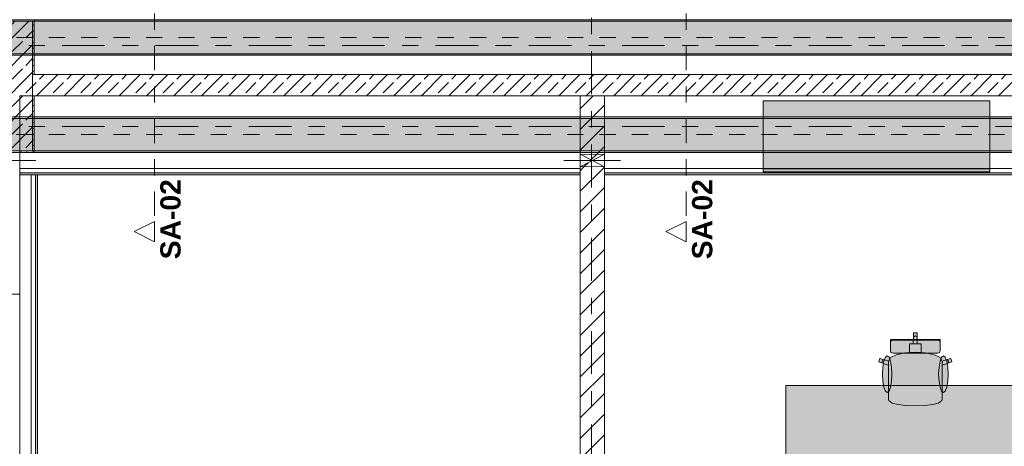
# Model space of a CAD drawing. Header units: metres. Extents: x -3.6 to 84.5, y -11 to 16.8.
# Tile 120 of 256: x 25.8 to 31.9, y 3.4 to 6. Entities that reach past the tile are written whole.
import ezdxf

# ---------------------------------------------------------------- set-up
doc = ezdxf.new("R2010")
doc.units = ezdxf.units.M
doc.header["$MEASUREMENT"] = 0
for name, pattern in [('Achse', [0.2, 0.1, -0.05, 0, -0.05]), ('Schnittlinie', [0.3, 0.15, -0.075, 0, -0.075]), ('Strichlinie doppelt', [0.546806, 0.264583, -0.105833, 0.070556, -0.105833]), ('Wipeout_Contour', [1, 0, -1])]:
    doc.linetypes.add(name, pattern=pattern)
for name, color, linetype in [('203 - Marker.Schnitt - Ausbaudetail SA', 7, 'Continuous'), ('451 - Universal.Achsen Raster', 7, 'Continuous'), ('605 - Struktur.Wand Innen', 7, 'Continuous'), ('607 - Struktur.Stütze', 7, 'Continuous'), ('608 - Struktur.Träger', 7, 'Continuous'), ('701 - Einrichtung.Möbel', 7, 'Continuous'), ('Abbruch_605 - Struktur.Wand Innen', 7, 'Continuous'), ('Neubau_605 - Struktur.Wand Innen', 7, 'Continuous'), ('Neubau_653 - Abdeckung.TB Verkofferung', 7, 'Continuous')]:
    doc.layers.add(name, color=color, linetype=linetype)
doc.styles.add('ERSTELLTER_STIL_1', font='txt')
doc.linetypes.add('Abbruch 1', pattern='A,0,[1,2022.0244.A_L5A-PL04.05_iB_Deckenspiegel 3.OG1.Shx,S=0.001984,R=0,X=0,Y=0],-0.25,0', length=0.25)
pattern_1 = [(45, (0, 0), (-0.01767767, 0.01767767), [0, -0.025])]
pattern_2 = [(45, (0, 0), (-0.08485281, 0.08485281), []), (45, (-0.04243, 0.04243), (-0.08485281, 0.08485281), [0.09, -0.03])]
pattern_3 = [(45, (0, 0), (-0.0636396, 0.0636396), [])]

msp = doc.modelspace()

# ---------------------------------------------------------------- hatches: boundary and pattern name
at = {"layer": '605 - Struktur.Wand Innen', "linetype": 'Continuous', "lineweight": 0, "true_color": 0x000000}
h = msp.add_hatch(dxfattribs=at)
h.set_pattern_fill('Beton__Stahlbeton_0001', color=18, style=0, pattern_type=2)
h.set_pattern_definition(pattern_2)
h.paths.add_polyline_path([(25.88, 5.5395), (32.77, 5.5395), (32.77, 5.6705), (25.88, 5.6705)])
at = {"layer": '607 - Struktur.Stütze', "linetype": 'Continuous', "lineweight": 0, "true_color": 0x000000}
h = msp.add_hatch(dxfattribs=at)
h.set_pattern_fill('Gips_0001', color=18, style=0, pattern_type=2)
h.set_pattern_definition(pattern_1)
h.paths.add_polyline_path([(25.57, 6.01), (25.57, 5.19), (25.66, 5.19), (25.66, 5.2), (25.58, 5.2), (25.58, 6), (25.88, 6), (25.88, 5.6705), (25.89, 5.6705), (25.89, 6.01)])
h = msp.add_hatch(dxfattribs=at)
h.set_pattern_fill('Beton__Stahlbeton_0001', color=18, style=0, pattern_type=2)
h.set_pattern_definition(pattern_2)
h.paths.add_polyline_path([(25.58, 5.2), (25.88, 5.2), (25.88, 6), (25.58, 6)])
h = msp.add_hatch(dxfattribs=at)
h.set_pattern_fill('Gips_0001', color=18, style=0, pattern_type=2)
h.set_pattern_definition(pattern_1)
h.paths.add_polyline_path([(25.8, 5.2), (25.8, 5.19), (25.89, 5.19), (25.89, 5.5395), (25.88, 5.5395), (25.88, 5.2)])
at = {"layer": '608 - Struktur.Träger', "linetype": 'Continuous', "lineweight": 0, "true_color": 0x000000}
h = msp.add_hatch(dxfattribs=at)
h.set_pattern_fill('Beton__Stahlbeton_0001', color=18, style=0, pattern_type=2)
h.set_pattern_definition(pattern_2)
h.paths.add_polyline_path([(0.69, 6), (0.38, 6), (0.38, 5.8), (0.69, 5.8), (4.025, 5.8), (4.21, 5.8), (7.57, 5.8), (7.89, 5.8), (11.17, 5.8), (11.49, 5.8), (14.85, 5.8), (15.005, 5.8), (18.37, 5.8), (18.69, 5.8), (22.03, 5.8), (22.19, 5.8), (25.57, 5.8), (25.89, 5.8), (32.77, 5.8), (33.09, 5.8), (36.455, 5.8), (36.605, 5.8), (39.97, 5.8), (40.29, 5.8), (47.17, 5.8), (47.49, 5.8), (50.86, 5.8), (51.005, 5.8), (54.37, 5.8), (54.69, 5.8), (58.065, 5.8), (58.205, 5.8), (61.57, 5.8), (61.88, 5.8), (61.88, 6), (61.57, 6), (54.69, 6), (54.37, 6), (51, 6), (50.935, 6), (47.49, 6), (47.17, 6), (40.29, 6), (39.97, 6), (33.09, 6), (32.77, 6), (25.89, 6), (25.57, 6), (18.69, 6), (18.37, 6), (14.9575, 6), (14.8925, 6), (11.49, 6), (11.17, 6), (7.89, 6), (7.57, 6)])
h = msp.add_hatch(dxfattribs=at)
h.set_pattern_fill('Gips_0001', color=18, style=0, pattern_type=2)
h.set_pattern_definition(pattern_1)
h.paths.add_polyline_path([(32.77, 6.01), (25.89, 6.01), (25.89, 6), (32.77, 6)])
h = msp.add_hatch(dxfattribs=at)
h.set_pattern_fill('Gips_0001', color=18, style=0, pattern_type=2)
h.set_pattern_definition(pattern_1)
h.paths.add_polyline_path([(25.89, 5.79), (32.77, 5.79), (32.77, 5.8), (25.89, 5.8)])
at = {"layer": '701 - Einrichtung.Möbel', "linetype": 'Continuous', "lineweight": 0, "true_color": 0x3a3a3a}
for points in [[(31.79, 5.0695), (31.79, 5.5095), (30.39, 5.5095), (30.39, 5.0695)], [(31.1636, 3.7151), (31.1636, 3.6876), (31.1636, 3.6639), (31.1669, 3.6574), (31.1863, 3.6412), (31.1879, 3.6405), (31.2212, 3.6324), (31.2711, 3.6269), (31.2719, 3.6269), (31.33, 3.625), (31.33, 4.075), (31.3212, 4.075), (31.319, 4.0727), (31.319, 4.0446), (31.3177, 4.0065), (31.2935, 4.0065), (31.2935, 3.9837), (31.2935, 3.9542), (31.2663, 3.9524), (31.2123, 3.9403), (31.1763, 3.9221), (31.1637, 3.9009), (31.1389, 3.9083), (31.1132, 3.917), (31.1104, 3.9155), (31.105, 3.8981), (31.1064, 3.8953), (31.1321, 3.8866), (31.1636, 3.8746)], [(31.4964, 3.7151), (31.4964, 3.8746), (31.5279, 3.8866), (31.5536, 3.8953), (31.555, 3.8981), (31.5496, 3.9155), (31.5468, 3.917), (31.5211, 3.9083), (31.4963, 3.9009), (31.4837, 3.9221), (31.4477, 3.9403), (31.3937, 3.9524), (31.3665, 3.9542), (31.3665, 3.9837), (31.3665, 4.0065), (31.3423, 4.0065), (31.341, 4.0446), (31.341, 4.0727), (31.3388, 4.075), (31.33, 4.075), (31.33, 3.625), (31.3881, 3.6269), (31.3889, 3.6269), (31.4388, 3.6324), (31.4721, 3.6405), (31.4737, 3.6412), (31.4931, 3.6574), (31.4964, 3.6639), (31.4964, 3.6876)], [(31.192, 3.9498), (31.33, 3.9498), (31.33, 4.0335), (31.1766, 4.0335), (31.1766, 4.026), (31.1766, 4.0226), (31.1766, 4.0148), (31.1766, 4.0113), (31.1766, 4.0013), (31.1766, 3.9767), (31.1766, 3.9685), (31.1766, 3.9651), (31.1778, 3.9592), (31.1811, 3.9543), (31.1861, 3.951)], [(31.468, 3.9498), (31.4739, 3.951), (31.4789, 3.9543), (31.4822, 3.9592), (31.4834, 3.9651), (31.4834, 3.9685), (31.4834, 3.9767), (31.4834, 4.0013), (31.4834, 4.0113), (31.4834, 4.0148), (31.4834, 4.0226), (31.4834, 4.026), (31.4834, 4.0335), (31.33, 4.0335), (31.33, 3.9498)], [(31.1273, 3.8202), (31.1295, 3.7767), (31.1359, 3.7398), (31.1453, 3.7152), (31.1565, 3.7065), (31.1677, 3.7152), (31.1772, 3.7398), (31.1835, 3.7767), (31.1857, 3.8202), (31.1835, 3.8637), (31.1772, 3.9006), (31.1677, 3.9252), (31.1565, 3.9338), (31.1453, 3.9252), (31.1359, 3.9006), (31.1295, 3.8637)], [(31.5327, 3.8202), (31.5305, 3.8637), (31.5241, 3.9006), (31.5147, 3.9252), (31.5035, 3.9338), (31.4923, 3.9252), (31.4828, 3.9006), (31.4765, 3.8637), (31.4743, 3.8202), (31.4765, 3.7767), (31.4828, 3.7398), (31.4923, 3.7152), (31.5035, 3.7065), (31.5147, 3.7152), (31.5241, 3.7398), (31.5305, 3.7767)], [(30.53, 2.95), (32.13, 2.95), (32.13, 3.75), (30.53, 3.75)]]:
    msp.add_hatch(color=250, dxfattribs=at).paths.add_polyline_path(points)
at = {"layer": 'Abbruch_605 - Struktur.Wand Innen', "linetype": 'Continuous', "lineweight": 0, "true_color": 0x000000}
h = msp.add_hatch(dxfattribs=at)
h.set_pattern_fill('MW_Ziegel_0001', color=18, style=0, pattern_type=2)
h.set_pattern_definition(pattern_3)
h.paths.add_polyline_path([(29.26, 5.18), (29.335, 5.14), (29.41, 5.18)])
h = msp.add_hatch(dxfattribs=at)
h.set_pattern_fill('MW_Ziegel_0001', color=18, style=0, pattern_type=2)
h.set_pattern_definition(pattern_3)
h.paths.add_polyline_path([(29.26, 5.1), (29.41, 5.1), (29.335, 5.14)])
at = {"layer": 'Neubau_653 - Abdeckung.TB Verkofferung', "linetype": 'Continuous', "lineweight": 0, "true_color": 0x000000}
h = msp.add_hatch(dxfattribs=at)
h.set_pattern_fill('Gips_0001', color=18, style=0, pattern_type=2)
h.set_pattern_definition(pattern_1)
h.paths.add_polyline_path([(25.8, 5.0505), (29.26, 5.0505), (29.26, 5.063), (25.8, 5.063)])
h = msp.add_hatch(dxfattribs=at)
h.set_pattern_fill('Gips_0001', color=18, style=0, pattern_type=2)
h.set_pattern_definition(pattern_1)
h.paths.add_polyline_path([(25.91, 1.01), (25.91, 5.0505), (25.8975, 5.0505), (25.8975, 1.01)])
h = msp.add_hatch(dxfattribs=at)
h.set_pattern_fill('Gips_0001', color=18, style=0, pattern_type=2)
h.set_pattern_definition(pattern_1)
h.paths.add_polyline_path([(29.41, 5.0505), (33.09, 5.0505), (33.09, 5.063), (29.41, 5.063)])

# ---------------------------------------------------------------- linework, layer by layer
at = {"layer": '203 - Marker.Schnitt - Ausbaudetail SA', "color": 7, "linetype": 'Schnittlinie', "lineweight": 13}
for p, q in [((26.6318, 6.2975), (26.6318, 4.763)), ((29.9151, 6.2975), (29.9151, 4.763))]:
    msp.add_line(p, q, dxfattribs=at)
at = {"layer": '451 - Universal.Achsen Raster', "color": 160, "linetype": 'Strichlinie doppelt', "lineweight": 9, "true_color": 0x3232ff}
msp.add_line((64.935, 5.85), (-3.175, 5.85), dxfattribs=at)
at = {"layer": '605 - Struktur.Wand Innen', "color": 7, "linetype": 'Continuous', "lineweight": 18}
msp.add_line((25.66, 4.315), (25.8, 4.315), dxfattribs=at)
at = {"layer": '605 - Struktur.Wand Innen', "color": 7, "linetype": 'Continuous', "lineweight": 13}
msp.add_line((25.8, 3.305), (25.8, 4.315), dxfattribs=at)
at = {"layer": '605 - Struktur.Wand Innen', "color": 7, "linetype": 'Continuous', "lineweight": 18, "flags": 128}
for points in [[(32.77, 5.6705), (25.88, 5.6705)], [(25.88, 5.5395), (32.77, 5.5395)], [(25.8, 5.18), (25.8, 5.2)], [(25.8, 4.315), (25.8, 5.1)]]:
    msp.add_lwpolyline(points, dxfattribs=at)
at = {"layer": '607 - Struktur.Stütze', "color": 7, "linetype": 'Continuous', "lineweight": 5, "flags": 128}
for points in [[(25.89, 5.6705), (25.89, 6.01), (25.57, 6.01), (25.57, 5.19), (25.66, 5.19)], [(25.8, 5.19), (25.89, 5.19), (25.89, 5.5395)]]:
    msp.add_lwpolyline(points, dxfattribs=at)
at = {"layer": '607 - Struktur.Stütze', "color": 7, "linetype": 'Continuous', "lineweight": 13, "flags": 128}
msp.add_lwpolyline([(25.58, 5.2), (25.88, 5.2), (25.88, 6), (25.58, 6)], close=True, dxfattribs=at)
at = {"layer": '608 - Struktur.Träger', "color": 7, "linetype": 'Continuous', "lineweight": 13}
for p, q in [((25.89, 6), (25.57, 6)), ((32.77, 6), (25.89, 6)), ((0.38, 5.79), (61.88, 5.79)), ((25.89, 5.4), (25.57, 5.4))]:
    msp.add_line(p, q, dxfattribs=at)
at = {"layer": '608 - Struktur.Träger', "color": 7, "linetype": 'Continuous', "lineweight": 5}
for p, q in [((25.89, 6.01), (25.89, 6)), ((32.77, 6.01), (25.89, 6.01)), ((25.89, 5.8), (25.89, 5.79)), ((32.77, 5.79), (25.89, 5.79)), ((25.89, 5.41), (25.89, 5.4)), ((25.89, 5.2), (25.89, 5.19))]:
    msp.add_line(p, q, dxfattribs=at)
at = {"layer": '608 - Struktur.Träger', "color": 7, "linetype": 'Achse', "lineweight": 9}
msp.add_line((0.38, 5.9), (61.88, 5.9), dxfattribs=at)
at = {"layer": '608 - Struktur.Träger', "color": 7, "linetype": 'Continuous', "lineweight": 13, "flags": 128}
msp.add_lwpolyline([(50.86, 5.8), (47.49, 5.8), (47.17, 5.8), (40.29, 5.8), (39.97, 5.8), (36.605, 5.8), (36.455, 5.8), (33.09, 5.8), (32.77, 5.8), (25.89, 5.8), (25.57, 5.8), (22.19, 5.8), (22.03, 5.8), (18.69, 5.8), (18.37, 5.8), (15.005, 5.8), (14.85, 5.8)], dxfattribs=at)
at = {"layer": '701 - Einrichtung.Möbel', "color": 7, "linetype": 'Continuous', "lineweight": 5, "true_color": 0xebebeb}
for p, q in [((31.79, 5.0895), (30.39, 5.0895)), ((31.79, 5.0695), (31.79, 5.0895)), ((31.319, 4.0727), (31.3212, 4.075)), ((31.3212, 4.075), (31.33, 4.075)), ((31.3388, 4.075), (31.33, 4.075)), ((31.341, 4.0727), (31.3388, 4.075)), ((31.1766, 4.026), (31.1766, 4.0335)), ((31.1766, 4.0335), (31.33, 4.0335)), ((31.1766, 4.0226), (31.1766, 4.026)), ((31.1766, 4.0148), (31.1766, 4.0226)), ((31.1778, 4.0207), (31.1766, 4.0149)), ((31.1766, 4.0113), (31.1766, 4.0148)), ((31.1811, 4.0256), (31.1778, 4.0207)), ((31.1861, 4.0289), (31.1811, 4.0256)), ((31.192, 4.03), (31.1861, 4.0289)), ((31.33, 4.03), (31.192, 4.03)), ((31.3177, 4.0065), (31.319, 4.0446)), ((31.319, 4.0446), (31.319, 4.0727)), ((31.319, 4.0446), (31.3199, 4.0489)), ((31.3199, 4.0489), (31.3223, 4.0526)), ((31.3223, 4.0526), (31.3258, 4.0551)), ((31.3258, 4.0551), (31.33, 4.056)), ((31.3342, 4.0551), (31.33, 4.056)), ((31.4834, 4.0335), (31.33, 4.0335)), ((31.33, 4.03), (31.468, 4.03)), ((31.3377, 4.0526), (31.3342, 4.0551)), ((31.3401, 4.0489), (31.3377, 4.0526)), ((31.341, 4.0446), (31.3401, 4.0489)), ((31.341, 4.0446), (31.341, 4.0727)), ((31.3423, 4.0065), (31.341, 4.0446)), ((31.468, 4.03), (31.4739, 4.0289)), ((31.4739, 4.0289), (31.4789, 4.0256)), ((31.4789, 4.0256), (31.4822, 4.0207)), ((31.4822, 4.0207), (31.4834, 4.0149)), ((31.4834, 4.026), (31.4834, 4.0335)), ((31.4834, 4.0226), (31.4834, 4.026)), ((31.4834, 4.0148), (31.4834, 4.0226)), ((31.4834, 4.0113), (31.4834, 4.0148)), ((31.1766, 4.0013), (31.1766, 4.0113)), ((31.1766, 3.9767), (31.1766, 4.0013)), ((31.1766, 3.9685), (31.1766, 3.9767)), ((31.1766, 3.9651), (31.1766, 3.9685)), ((31.1778, 3.9592), (31.1766, 3.9651)), ((31.1811, 3.9543), (31.1778, 3.9592)), ((31.1861, 3.951), (31.1811, 3.9543)), ((31.2123, 3.9403), (31.2663, 3.9524)), ((31.2663, 3.9524), (31.2935, 3.9542)), ((31.2935, 3.9837), (31.2935, 4.0065)), ((31.2935, 4.0065), (31.3177, 4.0065)), ((31.2935, 3.9542), (31.2935, 3.9837)), ((31.2935, 3.9542), (31.33, 3.9566)), ((31.3177, 4.0065), (31.33, 4.0065)), ((31.3423, 4.0065), (31.33, 4.0065)), ((31.3665, 3.9542), (31.33, 3.9566)), ((31.3665, 4.0065), (31.3423, 4.0065)), ((31.3665, 3.9837), (31.3665, 4.0065)), ((31.3665, 3.9542), (31.3665, 3.9837)), ((31.3937, 3.9524), (31.3665, 3.9542)), ((31.4477, 3.9403), (31.3937, 3.9524)), ((31.4739, 3.951), (31.4789, 3.9543)), ((31.4789, 3.9543), (31.4822, 3.9592)), ((31.4822, 3.9592), (31.4834, 3.9651)), ((31.4834, 4.0013), (31.4834, 4.0113)), ((31.4834, 3.9767), (31.4834, 4.0013)), ((31.4834, 3.9685), (31.4834, 3.9767)), ((31.4834, 3.9651), (31.4834, 3.9685)), ((31.105, 3.8981), (31.1104, 3.9155)), ((31.1064, 3.8953), (31.105, 3.8981)), ((31.1321, 3.8866), (31.1064, 3.8953)), ((31.1104, 3.9155), (31.1132, 3.917)), ((31.1132, 3.917), (31.1389, 3.9083)), ((31.1246, 3.8965), (31.1251, 3.9009)), ((31.1257, 3.8922), (31.1246, 3.8965)), ((31.1251, 3.9009), (31.1272, 3.9048)), ((31.1284, 3.8887), (31.1257, 3.8922)), ((31.1272, 3.9048), (31.1305, 3.9076)), ((31.1305, 3.9076), (31.1346, 3.9088)), ((31.1346, 3.9088), (31.1389, 3.9083)), ((31.1389, 3.9083), (31.1637, 3.9009)), ((31.1636, 3.9007), (31.1637, 3.9009)), ((31.1636, 3.9007), (31.1636, 3.8746)), ((31.1637, 3.9009), (31.1763, 3.9221)), ((31.1763, 3.9221), (31.2123, 3.9403)), ((31.192, 3.9498), (31.1861, 3.951)), ((31.33, 3.9498), (31.192, 3.9498)), ((31.33, 3.9498), (31.468, 3.9498)), ((31.4837, 3.9221), (31.4477, 3.9403)), ((31.468, 3.9498), (31.4739, 3.951)), ((31.4963, 3.9009), (31.4837, 3.9221)), ((31.5211, 3.9083), (31.4963, 3.9009)), ((31.4964, 3.9007), (31.4963, 3.9009)), ((31.4964, 3.9007), (31.4964, 3.8746)), ((31.5468, 3.917), (31.5211, 3.9083)), ((31.5254, 3.9088), (31.5211, 3.9083)), ((31.5295, 3.9076), (31.5254, 3.9088)), ((31.5279, 3.8866), (31.5536, 3.8953)), ((31.5328, 3.9048), (31.5295, 3.9076)), ((31.5316, 3.8887), (31.5343, 3.8922)), ((31.5349, 3.9009), (31.5328, 3.9048)), ((31.5343, 3.8922), (31.5354, 3.8965)), ((31.5354, 3.8965), (31.5349, 3.9009)), ((31.5496, 3.9155), (31.5468, 3.917)), ((31.555, 3.8981), (31.5496, 3.9155)), ((31.5536, 3.8953), (31.555, 3.8981)), ((31.1321, 3.8866), (31.1284, 3.8887)), ((31.1636, 3.8746), (31.1321, 3.8866)), ((31.1636, 3.7151), (31.1636, 3.8746)), ((31.4964, 3.8746), (31.5279, 3.8866)), ((31.4964, 3.7151), (31.4964, 3.8746)), ((31.5279, 3.8866), (31.5316, 3.8887)), ((31.1636, 3.6876), (31.1636, 3.7151)), ((31.4964, 3.6876), (31.4964, 3.7151)), ((31.1636, 3.6639), (31.1636, 3.6876)), ((31.1669, 3.6574), (31.1636, 3.6639)), ((31.1863, 3.6412), (31.1669, 3.6574)), ((31.4737, 3.6412), (31.4931, 3.6574)), ((31.4931, 3.6574), (31.4964, 3.6639)), ((31.4964, 3.6639), (31.4964, 3.6876)), ((31.1879, 3.6405), (31.1863, 3.6412)), ((31.2212, 3.6324), (31.1879, 3.6405)), ((31.2711, 3.6269), (31.2212, 3.6324)), ((31.2719, 3.6269), (31.2711, 3.6269)), ((31.33, 3.625), (31.2719, 3.6269)), ((31.33, 3.625), (31.3881, 3.6269)), ((31.3881, 3.6269), (31.3889, 3.6269)), ((31.3889, 3.6269), (31.4388, 3.6324)), ((31.4388, 3.6324), (31.4721, 3.6405)), ((31.4721, 3.6405), (31.4737, 3.6412))]:
    msp.add_line(p, q, dxfattribs=at)
at = {"layer": '701 - Einrichtung.Möbel', "color": 7, "linetype": 'Continuous', "lineweight": 5, "true_color": 0xebebeb, "flags": 128}
for points in [[(31.79, 5.0695), (30.39, 5.0695), (30.39, 5.5095), (31.79, 5.5095)], [(31.1273, 3.8202), (31.1295, 3.8637), (31.1359, 3.9006), (31.1453, 3.9252), (31.1565, 3.9338), (31.1677, 3.9252), (31.1772, 3.9006), (31.1835, 3.8637), (31.1857, 3.8202), (31.1835, 3.7767), (31.1772, 3.7398), (31.1677, 3.7152), (31.1565, 3.7065), (31.1453, 3.7152), (31.1359, 3.7398), (31.1295, 3.7767)], [(31.5327, 3.8202), (31.5305, 3.8637), (31.5241, 3.9006), (31.5147, 3.9252), (31.5035, 3.9338), (31.4923, 3.9252), (31.4828, 3.9006), (31.4765, 3.8637), (31.4743, 3.8202), (31.4765, 3.7767), (31.4828, 3.7398), (31.4923, 3.7152), (31.5035, 3.7065), (31.5147, 3.7152), (31.5241, 3.7398), (31.5305, 3.7767)], [(30.53, 2.95), (32.13, 2.95), (32.13, 3.75), (30.53, 3.75)]]:
    msp.add_lwpolyline(points, close=True, dxfattribs=at)
at = {"layer": 'Abbruch_605 - Struktur.Wand Innen', "color": 7, "linetype": 'Abbruch 1', "lineweight": 18}
for p, q in [((29.41, 5.18), (29.26, 5.18)), ((29.26, 5.1), (29.41, 5.1))]:
    msp.add_line(p, q, dxfattribs=at)
at = {"layer": 'Abbruch_605 - Struktur.Wand Innen', "color": 160, "linetype": 'Abbruch 1', "lineweight": 5, "true_color": 0x3232ff}
for p, q in [((25.56, 5.14), (25.9, 5.14)), ((25.56, 5.14), (25.9, 5.14)), ((29.16, 5.14), (29.51, 5.14)), ((29.16, 5.14), (29.51, 5.14))]:
    msp.add_line(p, q, dxfattribs=at)
at = {"layer": 'Abbruch_605 - Struktur.Wand Innen', "color": 7, "linetype": 'Abbruch 1', "lineweight": 18, "flags": 128}
for points in [[(25.8, 5.1), (25.8, 5.18)], [(29.26, 5.18), (29.26, 5.1)], [(29.41, 5.1), (29.41, 5.18)]]:
    msp.add_lwpolyline(points, dxfattribs=at)
at = {"layer": 'Neubau_605 - Struktur.Wand Innen', "color": 1, "linetype": 'Continuous', "lineweight": 9}
for p, q in [((29.26, 5.1), (29.41, 5.18)), ((29.26, 5.18), (29.41, 5.1))]:
    msp.add_line(p, q, dxfattribs=at)
at = {"layer": 'Neubau_653 - Abdeckung.TB Verkofferung', "color": 1, "linetype": 'Continuous', "lineweight": 9}
for p, q in [((25.8, 5.5395), (29.41, 5.5395)), ((25.8, 5.0505), (25.8, 5.5395)), ((29.41, 5.5395), (33.09, 5.5395)), ((25.8, 5.0505), (29.41, 5.0505)), ((25.8, 1.01), (25.8, 5.0505)), ((25.91, 5.0505), (25.8, 5.0505)), ((25.91, 1.01), (25.91, 5.0505)), ((29.41, 5.0505), (33.09, 5.0505))]:
    msp.add_line(p, q, dxfattribs=at)
at = {"layer": 'Neubau_653 - Abdeckung.TB Verkofferung', "color": 1, "linetype": 'Continuous', "lineweight": 5}
for p, q in [((29.26, 5.19), (25.8, 5.19)), ((33.09, 5.19), (29.41, 5.19)), ((29.26, 5.09), (25.8, 5.09)), ((29.26, 5.063), (25.8, 5.063)), ((29.26, 5.0505), (25.8, 5.0505)), ((25.8705, 5.0505), (25.8705, 1.01)), ((25.8975, 5.0505), (25.8975, 1.01)), ((25.91, 5.0505), (25.91, 1.01)), ((33.09, 5.09), (29.41, 5.09)), ((33.09, 5.063), (29.41, 5.063)), ((33.09, 5.0505), (29.41, 5.0505))]:
    msp.add_line(p, q, dxfattribs=at)
at = {"layer": 'Neubau_653 - Abdeckung.TB Verkofferung', "color": 1, "linetype": 'Continuous', "lineweight": 5, "flags": 128}
for points in [[(25.8, 5.19), (25.8, 5.09), (25.8, 5.063), (25.8, 5.0505)], [(29.26, 5.19), (29.26, 5.09), (29.26, 5.063), (29.26, 5.0505)], [(29.41, 5.19), (29.41, 5.09), (29.41, 5.063), (29.41, 5.0505)], [(25.91, 5.0505), (25.8975, 5.0505), (25.8705, 5.0505)]]:
    msp.add_lwpolyline(points, dxfattribs=at)

# ---------------------------------------------------------------- texts
at = {"layer": '203 - Marker.Schnitt - Ausbaudetail SA', "color": 7, "lineweight": 13, "char_height": 0.125, "attachment_point": 9, "rotation": 90, "style": 'ERSTELLTER_STIL_1'}
for insert in [(26.7951, 5.0246), (30.0784, 5.0246)]:
    msp.add_mtext('\\A1;{\\pqr;\\pt0;\\fArial|b1|i0|c0|p38;SA-02}', dxfattribs=dict(at, insert=insert))

# ---------------------------------------------------------------- next in the draw order: wipeouts: each hides what was drawn before it
at = {"color": 254, "linetype": 'Wipeout_Contour', "lineweight": 0, "ltscale": 80.522525}
msp.add_wipeout([(26.6318, 4.638), (26.6318, 4.763), (26.5068, 4.7005)], dxfattribs=at).dxf.layer = '203 - Marker.Schnitt - Ausbaudetail SA'
at = {"color": 254, "linetype": 'Wipeout_Contour', "lineweight": 0, "ltscale": 90.236148}
msp.add_wipeout([(29.9151, 4.638), (29.9151, 4.763), (29.7901, 4.7005)], dxfattribs=at).dxf.layer = '203 - Marker.Schnitt - Ausbaudetail SA'
at = {"color": 254, "linetype": 'Wipeout_Contour', "lineweight": 0, "ltscale": 119.298319}
msp.add_wipeout([(29.41, 5.5395), (29.26, 5.5395), (29.26, 5.18), (29.41, 5.18)], dxfattribs=at).dxf.layer = '605 - Struktur.Wand Innen'
at = {"color": 254, "linetype": 'Wipeout_Contour', "lineweight": 0, "ltscale": 118.238719}
msp.add_wipeout([(29.41, 5.1), (29.26, 5.1), (29.26, 0.7), (29.41, 0.7)], dxfattribs=at).dxf.layer = '605 - Struktur.Wand Innen'

# ---------------------------------------------------------------- next in the draw order: hatches: boundary and pattern name
at = {"layer": '605 - Struktur.Wand Innen', "linetype": 'Continuous', "lineweight": 0, "true_color": 0x000000}
h = msp.add_hatch(dxfattribs=at)
h.set_pattern_fill('MW_Ziegel_0001', color=18, style=0, pattern_type=2)
h.set_pattern_definition(pattern_3)
h.paths.add_polyline_path([(29.41, 5.5395), (29.26, 5.5395), (29.26, 5.18), (29.41, 5.18)])
h = msp.add_hatch(dxfattribs=at)
h.set_pattern_fill('MW_Ziegel_0001', color=18, style=0, pattern_type=2)
h.set_pattern_definition(pattern_3)
h.paths.add_polyline_path([(29.41, 5.1), (29.26, 5.1), (29.26, 0.7), (29.41, 0.7)])
at = {"layer": '608 - Struktur.Träger', "linetype": 'Continuous', "lineweight": 0, "true_color": 0x000000}
h = msp.add_hatch(dxfattribs=at)
h.set_pattern_fill('Beton__Stahlbeton_0001', color=18, style=0, pattern_type=2)
h.set_pattern_definition(pattern_2)
h.paths.add_polyline_path([(0.69, 5.4), (0.38, 5.4), (0.38, 5.2), (0.69, 5.2), (4.025, 5.2), (4.21, 5.2), (7.57, 5.2), (7.89, 5.2), (11.17, 5.2), (11.49, 5.2), (14.85, 5.2), (15.005, 5.2), (18.37, 5.2), (18.69, 5.2), (22.03, 5.2), (22.19, 5.2), (25.57, 5.2), (25.89, 5.2), (29.26, 5.2), (29.41, 5.2), (32.77, 5.2), (33.09, 5.2), (36.455, 5.2), (36.605, 5.2), (39.97, 5.2), (40.29, 5.2), (47.17, 5.2), (47.49, 5.2), (50.86, 5.2), (51.005, 5.2), (54.37, 5.2), (54.69, 5.2), (58.065, 5.2), (58.205, 5.2), (61.57, 5.2), (61.88, 5.2), (61.88, 5.4), (61.57, 5.4), (58.205, 5.4), (58.065, 5.4), (54.69, 5.4), (54.37, 5.4), (51.005, 5.4), (50.86, 5.4), (47.49, 5.4), (47.17, 5.4), (40.29, 5.4), (39.97, 5.4), (36.605, 5.4), (36.455, 5.4), (33.09, 5.4), (32.77, 5.4), (29.41, 5.4), (29.26, 5.4), (25.89, 5.4), (25.57, 5.4), (22.19, 5.4), (22.03, 5.4), (18.69, 5.4), (18.37, 5.4), (15.005, 5.4), (14.85, 5.4), (11.49, 5.4), (11.17, 5.4), (7.89, 5.4), (7.57, 5.4), (4.21, 5.4), (4.025, 5.4)])
h = msp.add_hatch(dxfattribs=at)
h.set_pattern_fill('Gips_0001', color=18, style=0, pattern_type=2)
h.set_pattern_definition(pattern_1)
h.paths.add_polyline_path([(29.26, 5.41), (25.89, 5.41), (25.89, 5.4), (29.26, 5.4)])
h = msp.add_hatch(dxfattribs=at)
h.set_pattern_fill('Gips_0001', color=18, style=0, pattern_type=2)
h.set_pattern_definition(pattern_1)
h.paths.add_polyline_path([(29.41, 5.41), (29.41, 5.4), (32.77, 5.4), (32.77, 5.41)])
h = msp.add_hatch(dxfattribs=at)
h.set_pattern_fill('Gips_0001', color=18, style=0, pattern_type=2)
h.set_pattern_definition(pattern_1)
h.paths.add_polyline_path([(29.26, 5.2), (25.89, 5.2), (25.89, 5.19), (29.26, 5.19)])
h = msp.add_hatch(dxfattribs=at)
h.set_pattern_fill('Gips_0001', color=18, style=0, pattern_type=2)
h.set_pattern_definition(pattern_1)
h.paths.add_polyline_path([(29.41, 5.2), (29.41, 5.19), (32.77, 5.19), (32.77, 5.2)])

# ---------------------------------------------------------------- next in the draw order: linework, layer by layer
at = {"layer": '203 - Marker.Schnitt - Ausbaudetail SA', "color": 7, "linetype": 'Continuous', "lineweight": 13, "flags": 128}
for points in [[(26.6318, 4.638), (26.6318, 4.763), (26.5068, 4.7005)], [(29.9151, 4.638), (29.9151, 4.763), (29.7901, 4.7005)]]:
    msp.add_lwpolyline(points, close=True, dxfattribs=at)
at = {"layer": '451 - Universal.Achsen Raster', "color": 160, "linetype": 'Strichlinie doppelt', "lineweight": 9, "true_color": 0x3232ff}
for p, q in [((29.33, -10.585), (29.33, 16.355)), ((64.935, 5.35), (-3.175, 5.35))]:
    msp.add_line(p, q, dxfattribs=at)
at = {"layer": '605 - Struktur.Wand Innen', "color": 7, "linetype": 'Continuous', "lineweight": 18, "flags": 128}
for points in [[(29.41, 5.5395), (29.26, 5.5395)], [(29.26, 5.5395), (29.26, 5.18)], [(29.41, 5.18), (29.41, 5.5395)], [(29.26, 5.1), (29.26, 0.7)], [(29.41, 0.7), (29.41, 5.1)]]:
    msp.add_lwpolyline(points, dxfattribs=at)
at = {"layer": '608 - Struktur.Träger', "color": 7, "linetype": 'Continuous', "lineweight": 13}
for p, q in [((0.38, 5.41), (61.88, 5.41)), ((29.26, 5.4), (25.89, 5.4)), ((29.41, 5.4), (29.26, 5.4)), ((32.77, 5.4), (29.41, 5.4)), ((0.38, 5.19), (61.88, 5.19))]:
    msp.add_line(p, q, dxfattribs=at)
at = {"layer": '608 - Struktur.Träger', "color": 7, "linetype": 'Continuous', "lineweight": 5}
for p, q in [((29.26, 5.41), (25.89, 5.41)), ((29.26, 5.41), (29.26, 5.4)), ((29.41, 5.41), (29.41, 5.4)), ((32.77, 5.41), (29.41, 5.41)), ((29.26, 5.19), (25.89, 5.19)), ((29.26, 5.2), (29.26, 5.19)), ((29.41, 5.2), (29.41, 5.19)), ((32.77, 5.19), (29.41, 5.19))]:
    msp.add_line(p, q, dxfattribs=at)
at = {"layer": '608 - Struktur.Träger', "color": 7, "linetype": 'Achse', "lineweight": 9}
msp.add_line((0.38, 5.3), (61.88, 5.3), dxfattribs=at)
at = {"layer": '608 - Struktur.Träger', "color": 7, "linetype": 'Continuous', "lineweight": 13, "flags": 128}
msp.add_lwpolyline([(50.86, 5.2), (47.49, 5.2), (47.17, 5.2), (40.29, 5.2), (39.97, 5.2), (36.605, 5.2), (36.455, 5.2), (33.09, 5.2), (32.77, 5.2), (29.41, 5.2), (29.26, 5.2), (25.89, 5.2), (25.57, 5.2), (22.19, 5.2), (22.03, 5.2), (18.69, 5.2), (18.37, 5.2), (15.005, 5.2), (14.85, 5.2)], dxfattribs=at)

doc.saveas('drawing.dxf')
